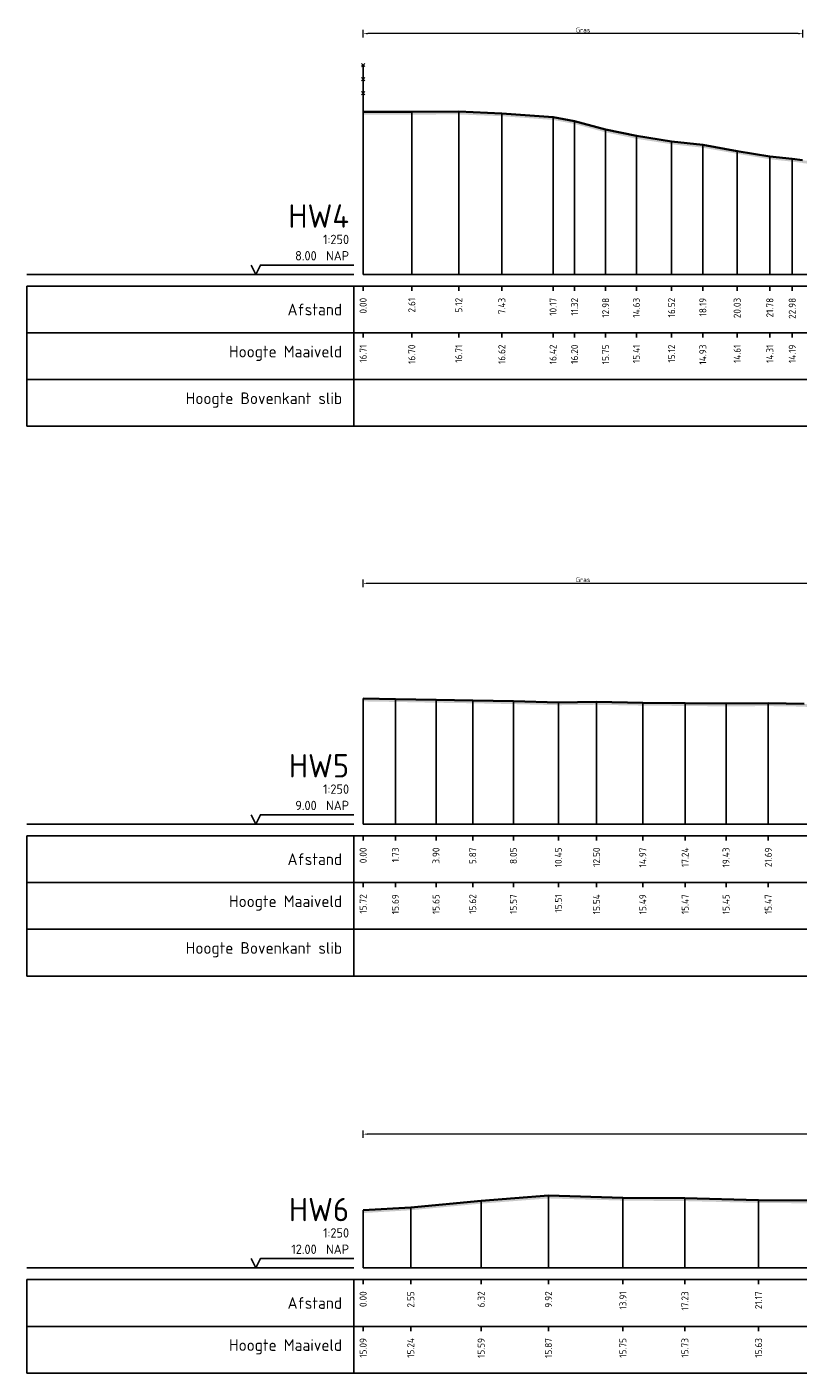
# Model space of a CAD drawing. Header units: metres. Extents: x 197883 to 206898, y 361907 to 364395.
# Tile 246 of 256: x 206492 to 206534, y 364260 to 364332. Entities that reach past the tile are written whole.
import ezdxf
from ezdxf.enums import TextEntityAlignment as Align

# ---------------------------------------------------------------- set-up
doc = ezdxf.new("R2010")
doc.units = ezdxf.units.M
doc.header["$PDMODE"] = 35
doc.header["$PDSIZE"] = 0.075
for name, color, linetype, lineweight in [('B-ME-IE-TERREINAFSCHEIDING_KUNSTMATIG_RASTERHEKWERK-SD', 20, 'Continuous', 25), ('X-ME-AL-PROFIEL_HUIDIG MAAIVELD-GD', 252, 'Continuous', 0), ('X-XX-AL-DETAIL1-M', 7, 'Continuous', 18), ('X-XX-AL-DWARSPROFIEL_PROFIELLIJN MAAIVELD-GD', 8, 'Continuous', 35)]:
    doc.layers.add(name, color=color, linetype=linetype, lineweight=lineweight)
doc.layers.add('X-ME-AL-PROFIELRASTER-S', color=7, linetype='Continuous')
doc.styles.add('NLCS-ISO-ANNOTATIVE-T18', font='NLCS-ISO.ttf', dxfattribs={"height": 1.8})
doc.styles.add('NLCS-ISO-M100-T25', font='NLCS-ISO.ttf', dxfattribs={"height": 0.25})
doc.dimstyles.new('NLCS-M100-T25-PIJL_L2_H1', dxfattribs={"dimscale": 0.1, "dimtxt": 2.5, "dimasz": 2.5, "dimexe": 2, "dimexo": 2, "dimgap": 0.7, "dimtad": 1, "dimzin": 0, "dimdsep": 46, "dimtxsty": 'NLCS-ISO-M100-T25', "dimcen": 0, "dimdle": 2, "dimclrd": 256, "dimclre": 256, "dimclrt": 256, "dimadec": 1, "dimazin": 0, "dimtfac": 1, "dimtdec": 3, "dimtofl": 0, "dimtmove": 0, "dimatfit": 3, "dimfxl": 2, "dimfxlon": 1, "dimtfillclr": 256, "dimtolj": 1, "dimtzin": 0, "dimlwd": -1, "dimlwe": -1, "dimarcsym": 0})

# ---------------------------------------------------------------- blocks, each defined once
blk = doc.blocks.new('SAL-PROFIELRASTER-D')
at = {"color": 0, "linetype": 'ByBlock', "lineweight": -2, "flags": 128}
for points in [[(-2, 0), (-72, 0)], [(-24, 2), (-23, 0), (-22, 2), (-2, 2)], [(-72, -12.5), (-72, -2.5)], [(0, -2.5), (-72, -2.5)], [(-2, -12.5), (-2, -2.5)], [(0, -12.5), (-72, -12.5)]]:
    blk.add_lwpolyline(points, dxfattribs=at)
at = {"color": 0, "linetype": 'ByBlock', "lineweight": -2, "style": 'NLCS-ISO-ANNOTATIVE-T18'}
blk.add_text('NAP', height=2, dxfattribs=at).set_placement((-3, 3), align=Align.RIGHT)
blk.add_text('Afstand', height=2.5, dxfattribs=at).set_placement((-4.5, -7.5), align=Align.MIDDLE_RIGHT)
for tag, height, p in [('PROFIELNR', 5, (-3, 10)), ('SCHAAL', 2, (-3, 6.5)), ('NAP', 2, (-9.94, 3))]:
    blk.add_attdef(tag, text='', height=height, dxfattribs=at).set_placement(p, align=Align.RIGHT)
blk = doc.blocks.new('SAL-PROFIELRASTER_BALK_EIND1-D')
at = {"color": 0, "linetype": 'ByBlock', "lineweight": -2, "flags": 128}
for points in [[(0, 0), (1, 0)], [(0, -2.5), (1, -2.5)], [(0, -12.5), (1, -12.5)]]:
    blk.add_lwpolyline(points, dxfattribs=at)
blk = doc.blocks.new('SAL-PROFIELRASTER_BALK-D')
at = {"color": 0, "linetype": 'ByBlock', "lineweight": -2}
for p, q in [((-72, -12.5), (-72, -2.5)), ((-2, -2.5), (-2, -12.5)), ((0, -12.5), (-72, -12.5))]:
    blk.add_line(p, q, dxfattribs=at)
at = {"color": 0, "linetype": 'ByBlock', "lineweight": -2, "style": 'NLCS-ISO-ANNOTATIVE-T18'}
for tag, height, p in [('TITEL1', 2.5, (-4.5, -6.5)), ('TITEL2', 1.5, (-4.5, -9.5))]:
    blk.add_attdef(tag, text='', height=height, dxfattribs=at).set_placement(p, align=Align.MIDDLE_RIGHT)
blk = doc.blocks.new('SAL-PROFIELRASTER_BALK_EIND2-D')
at = {"color": 0, "linetype": 'ByBlock', "lineweight": -2}
blk.add_line((1, -12.5), (0, -12.5), dxfattribs=at)
blk = doc.blocks.new('SAL-PROFIELRASTER_BALK_DATA-D')
at = {"color": 0, "linetype": 'ByBlock', "lineweight": -2}
blk.add_lwpolyline([(0, -3.5), (0, -2.5)], dxfattribs=at)
at = {"color": 0, "linetype": 'ByBlock', "lineweight": -2, "style": 'NLCS-ISO-ANNOTATIVE-T18'}
blk.add_attdef('GETAL', text='', height=1.5, rotation=90, dxfattribs=at).set_placement((0.75, -5), align=Align.RIGHT)
blk = doc.blocks.new('SAL-PROFIELRASTER_AANHAAL-D')
at = {"color": 9, "linetype": 'ByBlock', "lineweight": -2, "flags": 128}
blk.add_lwpolyline([(0, 1), (0, 0)], dxfattribs=at)
blk = doc.blocks.new('*D164')
at = {"layer": 'Defpoints', "color": 0, "transparency": 16777216}
for p in [(206510.448, 364272.932), (206510.448, 364265.773), (206785.283, 364265.773)]:
    blk.add_point(p, dxfattribs=at)
at = {"layer": 'X-XX-AL-DETAIL1-M', "color": 253, "transparency": 16777216}
for p, q in [((206510.448, 364272.732), (206510.448, 364273.132)), ((206785.283, 364272.732), (206785.283, 364273.132)), ((206785.033, 364272.932), (206510.698, 364272.932))]:
    blk.add_line(p, q, dxfattribs=at)
for points in [[(206510.698, 364272.974), (206510.698, 364272.89), (206510.448, 364272.932)], [(206785.033, 364272.974), (206785.033, 364272.89), (206785.283, 364272.932)]]:
    blk.add_solid(points, dxfattribs=at)
at = {"layer": 'X-XX-AL-DETAIL1-M', "color": 253, "transparency": 16777216, "insert": (206588.2, 364273.127), "char_height": 0.25, "attachment_point": 5, "style": 'NLCS-ISO-M100-T25'}
blk.add_mtext('\\A1;Gras', dxfattribs=at)
blk = doc.blocks.new('SIE-RASTERHEKWERK-SOD')
at = {"flags": 128}
for points in [[(-0.035, 1.035), (0.035, 0.965)], [(-0.035, 0.965), (0, 1), (0.035, 1.035)], [(0, 0), (0, 1)], [(-0.035, 0.735), (0.035, 0.665)], [(-0.035, 0.665), (0, 0.7), (0.035, 0.735)], [(-0.035, 0.435), (0.035, 0.365)], [(-0.035, 0.365), (0, 0.4), (0.035, 0.435)]]:
    blk.add_lwpolyline(points, dxfattribs=at)
blk = doc.blocks.new('*D130')
at = {"layer": 'Defpoints', "color": 0, "transparency": 16777216}
for p in [(206510.448, 364331.809), (206533.995, 364325.033), (206510.448, 364318.925)]:
    blk.add_point(p, dxfattribs=at)
at = {"layer": 'X-XX-AL-DETAIL1-M', "color": 253, "transparency": 16777216}
for p, q in [((206510.448, 364331.609), (206510.448, 364332.009)), ((206533.745, 364331.809), (206510.698, 364331.809)), ((206533.995, 364331.609), (206533.995, 364332.009))]:
    blk.add_line(p, q, dxfattribs=at)
for points in [[(206510.698, 364331.851), (206510.698, 364331.768), (206510.448, 364331.809)], [(206533.745, 364331.851), (206533.745, 364331.768), (206533.995, 364331.809)]]:
    blk.add_solid(points, dxfattribs=at)
at = {"layer": 'X-XX-AL-DETAIL1-M', "color": 253, "transparency": 16777216, "insert": (206522.222, 364332.004), "char_height": 0.25, "attachment_point": 5, "style": 'NLCS-ISO-M100-T25'}
blk.add_mtext('\\A1;Gras', dxfattribs=at)
blk = doc.blocks.new('*D133')
at = {"layer": 'Defpoints', "color": 0, "transparency": 16777216}
for p in [(206510.448, 364302.4), (206538.136, 364294.603), (206510.448, 364289.516)]:
    blk.add_point(p, dxfattribs=at)
at = {"layer": 'X-XX-AL-DETAIL1-M', "color": 253, "transparency": 16777216}
for p, q in [((206510.448, 364302.2), (206510.448, 364302.6)), ((206538.136, 364302.2), (206538.136, 364302.6)), ((206537.886, 364302.4), (206510.698, 364302.4))]:
    blk.add_line(p, q, dxfattribs=at)
for points in [[(206510.698, 364302.442), (206510.698, 364302.358), (206510.448, 364302.4)], [(206537.886, 364302.442), (206537.886, 364302.358), (206538.136, 364302.4)]]:
    blk.add_solid(points, dxfattribs=at)
at = {"layer": 'X-XX-AL-DETAIL1-M', "color": 253, "transparency": 16777216, "insert": (206522.222, 364302.595), "char_height": 0.25, "attachment_point": 5, "style": 'NLCS-ISO-M100-T25'}
blk.add_mtext('\\A1;Gras', dxfattribs=at)

msp = doc.modelspace()

# ---------------------------------------------------------------- hatches: boundary and pattern name
at = {"layer": 'X-ME-AL-PROFIEL_HUIDIG MAAIVELD-GD'}
h = msp.add_hatch(dxfattribs=at)
h.set_pattern_fill('AGR-MAAIVELD', color=256, scale=0.05, pattern_type=2)
h.set_pattern_definition([(45, (728.89603, 60.61458), (-0.25000007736, 0.25000007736), []), (45, (728.8603, 60.6503), (0, 0.50000015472), [0.3535535, -0.3535535]), (45, (728.8246, 60.686), (0, 0.50000015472), [0.3535535, -0.3535535]), (45, (728.7884, 60.72222), (0, 0.50000015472), [0.3535535, -0.3535535]), (45, (728.75317, 60.75744), (0, 0.50000015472), [0.3535535, -0.3535535]), (45, (728.71746, 60.79315), (0, 0.50000015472), [0.3535535, -0.3535535]), (45, (728.68174, 60.82887), (0, 0.50000015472), [0.3535535, -0.3535535]), (315, (728.89603, 60.61458), (0.25000007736, 0.25000007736), []), (315, (728.93174, 60.6503), (0.50000015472, -1e-16), [0.3535535, -0.3535535]), (315, (728.96746, 60.686), (0.50000015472, -1e-16), [0.3535535, -0.3535535]), (315, (729.00367, 60.72222), (0.50000015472, -1e-16), [0.3535535, -0.3535535]), (315, (729.0389, 60.75744), (0.50000015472, -1e-16), [0.3535535, -0.3535535]), (315, (729.0746, 60.79315), (0.50000015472, -1e-16), [0.3535535, -0.3535535]), (315, (729.1103, 60.82887), (0.50000015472, -1e-16), [0.3535535, -0.3535535])])
h.paths.add_polyline_path([(206682.366, 364326.199), (206682.366, 364326.049), (206681.72, 364325.986), (206680.157, 364325.952), (206678.033, 364325.881), (206675.994, 364325.964), (206673.729, 364325.986), (206671.323, 364326.144), (206668.327, 364325.978), (206667.113, 364325.763), (206665.639, 364325.596), (206664.5, 364325.136), (206663.313, 364324.85), (206662.482, 364324.757), (206661.373, 364324.649), (206660.581, 364324.72), (206659.385, 364324.61), (206656.897, 364324.544), (206654.175, 364324.334), (206650.285, 364324.022), (206645.271, 364323.741), (206639.697, 364323.484), (206634.815, 364322.928), (206627.941, 364322.465), (206622.267, 364322.778), (206619.083, 364323.157), (206614.849, 364323.183), (206610.466, 364323.127), (206604.992, 364322.754), (206598.337, 364322.434), (206592.725, 364321.445), (206588.814, 364321.421), (206584.534, 364321.364), (206577.523, 364321.457), (206574.94, 364321.381), (206569.716, 364321.481), (206564.263, 364321.554), (206558.244, 364321.613), (206553.396, 364321.844), (206547.978, 364322.364), (206542.439, 364323.929), (206540.04, 364324.289), (206536.651, 364324.674), (206535.59, 364324.784), (206534.572, 364324.814), (206533.995, 364324.883), (206533.977, 364324.894), (206533.425, 364324.96), (206532.224, 364325.088), (206530.476, 364325.38), (206528.636, 364325.706), (206526.964, 364325.891), (206525.078, 364326.184), (206523.432, 364326.528), (206521.767, 364326.975), (206520.616, 364327.194), (206517.875, 364327.391), (206515.567, 364327.487), (206513.055, 364327.479), (206510.448, 364327.48), (206510.448, 364327.63), (206513.055, 364327.629), (206515.567, 364327.637), (206517.875, 364327.541), (206520.616, 364327.344), (206521.767, 364327.125), (206523.432, 364326.678), (206525.078, 364326.334), (206526.964, 364326.041), (206528.636, 364325.856), (206530.476, 364325.53), (206532.224, 364325.238), (206533.425, 364325.11), (206533.977, 364325.044), (206533.995, 364325.033), (206534.572, 364324.964), (206535.59, 364324.934), (206536.651, 364324.824), (206540.04, 364324.439), (206542.439, 364324.079), (206547.978, 364322.514), (206553.396, 364321.994), (206558.244, 364321.763), (206564.263, 364321.704), (206569.716, 364321.631), (206574.94, 364321.531), (206577.523, 364321.607), (206584.534, 364321.514), (206588.814, 364321.571), (206592.725, 364321.595), (206598.337, 364322.584), (206604.992, 364322.904), (206610.466, 364323.277), (206614.849, 364323.333), (206619.083, 364323.307), (206622.267, 364322.928), (206627.941, 364322.615), (206634.815, 364323.078), (206639.697, 364323.634), (206645.271, 364323.891), (206650.285, 364324.172), (206654.175, 364324.484), (206656.897, 364324.694), (206659.385, 364324.76), (206660.581, 364324.87), (206661.373, 364324.799), (206662.482, 364324.907), (206663.313, 364325), (206664.5, 364325.286), (206665.639, 364325.746), (206667.113, 364325.913), (206668.327, 364326.128), (206671.323, 364326.294), (206673.729, 364326.136), (206675.994, 364326.114), (206678.033, 364326.031), (206680.157, 364326.102), (206681.72, 364326.136)])
h = msp.add_hatch(dxfattribs=at)
h.set_pattern_fill('AGR-MAAIVELD', color=256, scale=0.05, pattern_type=2)
h.set_pattern_definition([(45, (727.34746, 70.3239), (-0.25000007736, 0.25000007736), []), (45, (727.31174, 70.3596), (0, 0.50000015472), [0.3535535, -0.3535535]), (45, (727.27603, 70.39532), (0, 0.50000015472), [0.3535535, -0.3535535]), (45, (727.2398, 70.43153), (0, 0.50000015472), [0.3535535, -0.3535535]), (45, (727.2046, 70.46675), (0, 0.50000015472), [0.3535535, -0.3535535]), (45, (727.1689, 70.50246), (0, 0.50000015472), [0.3535535, -0.3535535]), (45, (727.13317, 70.53818), (0, 0.50000015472), [0.3535535, -0.3535535]), (315, (727.34746, 70.3239), (0.25000007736, 0.25000007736), []), (315, (727.38317, 70.3596), (0.50000015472, -1e-16), [0.3535535, -0.3535535]), (315, (727.4189, 70.39532), (0.50000015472, -1e-16), [0.3535535, -0.3535535]), (315, (727.4551, 70.43153), (0.50000015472, -1e-16), [0.3535535, -0.3535535]), (315, (727.4903, 70.46675), (0.50000015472, -1e-16), [0.3535535, -0.3535535]), (315, (727.52603, 70.50246), (0.50000015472, -1e-16), [0.3535535, -0.3535535]), (315, (727.56174, 70.53818), (0.50000015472, -1e-16), [0.3535535, -0.3535535])])
h.paths.add_polyline_path([(206716.365, 364297.821), (206714.645, 364297.465), (206712.909, 364297.003), (206711.049, 364296.601), (206709.266, 364296.431), (206707.332, 364296.439), (206704.981, 364296.283), (206703.02, 364295.887), (206700.804, 364295.826), (206698.617, 364295.718), (206696.66, 364295.382), (206694.338, 364295.366), (206693.37, 364295.066), (206691.79, 364294.788), (206690.973, 364294.698), (206690.861, 364294.609), (206690.855, 364294.49), (206690.484, 364294.47), (206689.522, 364294.417), (206685.869, 364294.278), (206682.985, 364294.154), (206680.664, 364294.147), (206677.401, 364294.1), (206672.054, 364293.873), (206666.959, 364293.704), (206665.498, 364293.575), (206663.861, 364293.613), (206660.062, 364292.484), (206655.448, 364292.321), (206652.392, 364292.489), (206646.324, 364292.589), (206643.8, 364292.563), (206641.041, 364292.471), (206635.491, 364292.636), (206629.399, 364293.064), (206625.385, 364292.868), (206617.75, 364292.187), (206611.047, 364291.966), (206606.383, 364291.947), (206602.659, 364292.059), (206597.454, 364292.047), (206592.9, 364291.945), (206588.29, 364291.936), (206580.921, 364291.969), (206575.281, 364292.117), (206571.441, 364292.223), (206566.618, 364292.337), (206560.548, 364292.626), (206555.357, 364293.02), (206549.713, 364293.098), (206546.404, 364293.383), (206543.581, 364293.567), (206540.879, 364293.957), (206539.114, 364294.23), (206538.483, 364294.409), (206538.136, 364294.603), (206537.783, 364294.726), (206536.788, 364294.899), (206535.593, 364295.352), (206534.815, 364295.845), (206534.068, 364295.954), (206532.142, 364295.983), (206529.878, 364295.969), (206527.688, 364295.99), (206525.421, 364296.01), (206522.945, 364296.052), (206520.901, 364296.03), (206518.493, 364296.09), (206516.315, 364296.134), (206514.351, 364296.163), (206512.176, 364296.205), (206510.448, 364296.232), (206510.448, 364296.082), (206512.176, 364296.055), (206514.351, 364296.013), (206516.315, 364295.984), (206518.493, 364295.94), (206520.901, 364295.88), (206522.945, 364295.902), (206525.421, 364295.86), (206527.688, 364295.84), (206529.878, 364295.819), (206532.142, 364295.833), (206534.068, 364295.804), (206534.815, 364295.695), (206535.593, 364295.202), (206536.788, 364294.749), (206537.783, 364294.576), (206538.136, 364294.453), (206538.483, 364294.259), (206539.114, 364294.08), (206540.879, 364293.807), (206543.581, 364293.417), (206546.404, 364293.233), (206549.713, 364292.948), (206555.357, 364292.87), (206560.548, 364292.476), (206566.618, 364292.187), (206571.441, 364292.073), (206575.281, 364291.967), (206580.921, 364291.819), (206588.29, 364291.786), (206592.9, 364291.795), (206597.454, 364291.897), (206602.659, 364291.909), (206606.383, 364291.797), (206611.047, 364291.816), (206617.75, 364292.037), (206625.385, 364292.718), (206629.399, 364292.914), (206635.491, 364292.486), (206641.041, 364292.321), (206643.8, 364292.413), (206646.324, 364292.439), (206652.392, 364292.339), (206655.448, 364292.171), (206660.062, 364292.334), (206663.861, 364293.463), (206665.498, 364293.425), (206666.959, 364293.554), (206672.054, 364293.723), (206677.401, 364293.95), (206680.664, 364293.997), (206682.985, 364294.004), (206685.869, 364294.128), (206689.522, 364294.267), (206690.484, 364294.32), (206690.855, 364294.34), (206690.861, 364294.459), (206690.973, 364294.548), (206691.79, 364294.638), (206693.37, 364294.916), (206694.338, 364295.216), (206696.66, 364295.232), (206698.617, 364295.568), (206700.804, 364295.676), (206703.02, 364295.737), (206704.981, 364296.133), (206707.332, 364296.289), (206709.266, 364296.281), (206711.049, 364296.451), (206712.909, 364296.853), (206714.645, 364297.315), (206716.365, 364297.671)])
h = msp.add_hatch(dxfattribs=at)
h.set_pattern_fill('AGR-MAAIVELD', color=256, scale=0.05, pattern_type=2)
h.set_pattern_definition([(45, (722.6416, 88.7381), (-0.25000007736, 0.25000007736), []), (45, (722.6059, 88.7738), (0, 0.50000015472), [0.3535535, -0.3535535]), (45, (722.57017, 88.8095), (0, 0.50000015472), [0.3535535, -0.3535535]), (45, (722.53396, 88.84573), (0, 0.50000015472), [0.3535535, -0.3535535]), (45, (722.49874, 88.88094), (0, 0.50000015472), [0.3535535, -0.3535535]), (45, (722.46303, 88.91666), (0, 0.50000015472), [0.3535535, -0.3535535]), (45, (722.4273, 88.95237), (0, 0.50000015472), [0.3535535, -0.3535535]), (315, (722.6416, 88.7381), (0.25000007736, 0.25000007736), []), (315, (722.6773, 88.7738), (0.50000015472, -1e-16), [0.3535535, -0.3535535]), (315, (722.71303, 88.8095), (0.50000015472, -1e-16), [0.3535535, -0.3535535]), (315, (722.74924, 88.84573), (0.50000015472, -1e-16), [0.3535535, -0.3535535]), (315, (722.78446, 88.88094), (0.50000015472, -1e-16), [0.3535535, -0.3535535]), (315, (722.82017, 88.91666), (0.50000015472, -1e-16), [0.3535535, -0.3535535]), (315, (722.8559, 88.95237), (0.50000015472, -1e-16), [0.3535535, -0.3535535])])
h.paths.add_polyline_path([(206785.283, 364268.278), (206785.283, 364268.128), (206783.344, 364268.105), (206781.489, 364268.32), (206779.615, 364268.658), (206777.227, 364268.776), (206774.153, 364268.958), (206770.82, 364269.111), (206767.738, 364269.136), (206764.555, 364269.116), (206761.372, 364269.09), (206758.269, 364269.101), (206754.793, 364269.095), (206751.035, 364269.07), (206747.449, 364269.075), (206743.954, 364269.035), (206740.743, 364269.038), (206737.489, 364268.974), (206734.364, 364269.008), (206730.643, 364268.996), (206727.544, 364268.99), (206724.123, 364269.026), (206720.407, 364269.029), (206717.08, 364269.044), (206713.897, 364269.036), (206710.328, 364269.062), (206706.7, 364269.084), (206702.753, 364269.102), (206698.862, 364269.151), (206695.218, 364269.175), (206691.487, 364269.154), (206687.914, 364269.196), (206683.989, 364269.172), (206680.037, 364269.219), (206676.596, 364269.225), (206673.441, 364269.199), (206669.448, 364269.241), (206665.488, 364269.218), (206661.731, 364269.223), (206658.615, 364269.26), (206655.081, 364269.241), (206651.79, 364269.259), (206648.542, 364269.248), (206644.807, 364269.264), (206640.572, 364269.251), (206637.388, 364269.264), (206633.716, 364269.249), (206630.054, 364269.233), (206626.15, 364269.272), (206622.262, 364269.246), (206618.33, 364269.258), (206614.615, 364269.263), (206610.78, 364269.272), (206607.265, 364269.253), (206603.726, 364269.223), (206599.973, 364269.229), (206596.019, 364269.241), (206591.968, 364269.265), (206588.094, 364269.275), (206584.314, 364269.255), (206580.233, 364269.282), (206576.202, 364269.287), (206572.272, 364269.277), (206568.363, 364269.27), (206564.877, 364269.256), (206561.234, 364269.259), (206557.412, 364269.276), (206553.485, 364269.262), (206549.661, 364269.268), (206545.591, 364269.245), (206541.877, 364269.212), (206538.063, 364269.219), (206534.752, 364269.226), (206531.619, 364269.255), (206527.679, 364269.35), (206524.36, 364269.377), (206520.373, 364269.492), (206516.769, 364269.213), (206512.998, 364268.859), (206510.448, 364268.71), (206510.448, 364268.86), (206512.998, 364269.009), (206516.769, 364269.363), (206520.373, 364269.642), (206524.36, 364269.527), (206527.679, 364269.5), (206531.619, 364269.405), (206534.752, 364269.376), (206538.063, 364269.369), (206541.877, 364269.362), (206545.591, 364269.395), (206549.661, 364269.418), (206553.485, 364269.412), (206557.412, 364269.426), (206561.234, 364269.409), (206564.877, 364269.406), (206568.363, 364269.42), (206572.272, 364269.427), (206576.202, 364269.437), (206580.233, 364269.432), (206584.314, 364269.405), (206588.094, 364269.425), (206591.968, 364269.415), (206596.019, 364269.391), (206599.973, 364269.379), (206603.726, 364269.373), (206607.265, 364269.403), (206610.78, 364269.422), (206614.615, 364269.413), (206618.33, 364269.408), (206622.262, 364269.396), (206626.15, 364269.422), (206630.054, 364269.383), (206633.716, 364269.399), (206637.388, 364269.414), (206640.572, 364269.401), (206644.807, 364269.414), (206648.542, 364269.398), (206651.79, 364269.409), (206655.081, 364269.391), (206658.615, 364269.41), (206661.731, 364269.373), (206665.488, 364269.368), (206669.448, 364269.391), (206673.441, 364269.349), (206676.596, 364269.375), (206680.037, 364269.369), (206683.989, 364269.322), (206687.914, 364269.346), (206691.487, 364269.304), (206695.218, 364269.325), (206698.862, 364269.301), (206702.753, 364269.252), (206706.7, 364269.234), (206710.328, 364269.212), (206713.897, 364269.186), (206717.08, 364269.194), (206720.407, 364269.179), (206724.123, 364269.176), (206727.544, 364269.14), (206730.643, 364269.146), (206734.364, 364269.158), (206737.489, 364269.124), (206740.743, 364269.188), (206743.954, 364269.185), (206747.449, 364269.225), (206751.035, 364269.22), (206754.793, 364269.245), (206758.269, 364269.251), (206761.372, 364269.24), (206764.555, 364269.266), (206767.738, 364269.286), (206770.82, 364269.261), (206774.153, 364269.108), (206777.227, 364268.926), (206779.615, 364268.808), (206781.489, 364268.47), (206783.344, 364268.255)])

# ---------------------------------------------------------------- linework, layer by layer
at = {"layer": 'X-XX-AL-DWARSPROFIEL_PROFIELLIJN MAAIVELD-GD'}
for points in [[(206510.448, 364327.63), (206513.055, 364327.629), (206515.567, 364327.637), (206517.875, 364327.541), (206520.616, 364327.344), (206521.767, 364327.125), (206523.432, 364326.678), (206525.078, 364326.334), (206526.964, 364326.041), (206528.636, 364325.856), (206530.476, 364325.53), (206532.224, 364325.238), (206533.425, 364325.11), (206533.977, 364325.044)], [(206510.448, 364296.232), (206512.176, 364296.205), (206514.351, 364296.163), (206516.315, 364296.134), (206518.493, 364296.09), (206520.901, 364296.03), (206522.945, 364296.052), (206525.421, 364296.01), (206527.688, 364295.99), (206529.878, 364295.969), (206532.142, 364295.983), (206534.068, 364295.954)], [(206510.448, 364268.86), (206512.998, 364269.009), (206516.769, 364269.363), (206520.373, 364269.642), (206524.36, 364269.527), (206527.679, 364269.5), (206531.619, 364269.405), (206534.752, 364269.376), (206538.063, 364269.369), (206541.877, 364269.362), (206545.591, 364269.395), (206549.661, 364269.418), (206553.485, 364269.412), (206557.412, 364269.426), (206561.234, 364269.409), (206564.877, 364269.406), (206568.363, 364269.42), (206572.272, 364269.427), (206576.202, 364269.437), (206580.233, 364269.432)]]:
    msp.add_lwpolyline(points, dxfattribs=at)

# ---------------------------------------------------------------- block references
at = {"layer": 'B-ME-IE-TERREINAFSCHEIDING_KUNSTMATIG_RASTERHEKWERK-SD', "xscale": 2.5, "yscale": 2.5, "zscale": 2.5}
msp.add_blockref('SIE-RASTERHEKWERK-SOD', (206510.448, 364327.63), dxfattribs=at)
at = {"layer": 'X-ME-AL-PROFIELRASTER-S'}
for p, yscale in [((206510.448, 364318.925), 8.704999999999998), ((206513.055, 364318.925), 8.704), ((206515.567, 364318.925), 8.712), ((206517.875, 364318.925), 8.616), ((206520.616, 364318.925), 8.419), ((206521.767, 364318.925), 8.2), ((206523.432, 364318.925), 7.753), ((206525.078, 364318.925), 7.409000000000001), ((206526.964, 364318.925), 7.116), ((206528.636, 364318.925), 6.930999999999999), ((206530.476, 364318.925), 6.605), ((206532.224, 364318.925), 6.313000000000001), ((206533.425, 364318.925), 6.185), ((206510.448, 364289.516), 6.715999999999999), ((206512.176, 364289.516), 6.689), ((206514.351, 364289.516), 6.647), ((206516.315, 364289.516), 6.618), ((206518.493, 364289.516), 6.574), ((206522.945, 364289.516), 6.536), ((206520.901, 364289.516), 6.513999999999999), ((206525.421, 364289.516), 6.494), ((206527.688, 364289.516), 6.474), ((206529.878, 364289.516), 6.452999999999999), ((206532.142, 364289.516), 6.467000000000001), ((206520.373, 364265.773), 3.869), ((206524.36, 364265.773), 3.754), ((206527.679, 364265.773), 3.727), ((206531.619, 364265.773), 3.632), ((206510.448, 364265.773), 3.087), ((206512.998, 364265.773), 3.236000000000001), ((206516.769, 364265.773), 3.59)]:
    msp.add_blockref('SAL-PROFIELRASTER_AANHAAL-D', p, dxfattribs=dict(at, yscale=yscale))
at = {"layer": 'X-ME-AL-PROFIELRASTER-S', "xscale": 0.25, "yscale": 0.25, "zscale": 0.25}
for name, p, values in [('SAL-PROFIELRASTER-D', (206510.448, 364318.925), {'PROFIELNR': 'HW4', 'SCHAAL': '1:250', 'NAP': '8.00'}), ('SAL-PROFIELRASTER_BALK_DATA-D', (206510.448, 364318.925), {'GETAL': '0.00'}), ('SAL-PROFIELRASTER_BALK_DATA-D', (206513.055, 364318.925), {'GETAL': '2.61'}), ('SAL-PROFIELRASTER_BALK_DATA-D', (206515.567, 364318.925), {'GETAL': '5.12'}), ('SAL-PROFIELRASTER_BALK_DATA-D', (206517.875, 364318.925), {'GETAL': '7.43'}), ('SAL-PROFIELRASTER_BALK_DATA-D', (206520.616, 364318.925), {'GETAL': '10.17'}), ('SAL-PROFIELRASTER_BALK_DATA-D', (206521.767, 364318.925), {'GETAL': '11.32'}), ('SAL-PROFIELRASTER_BALK_DATA-D', (206523.432, 364318.925), {'GETAL': '12.98'}), ('SAL-PROFIELRASTER_BALK_DATA-D', (206525.078, 364318.925), {'GETAL': '14.63'}), ('SAL-PROFIELRASTER_BALK_DATA-D', (206526.964, 364318.925), {'GETAL': '16.52'}), ('SAL-PROFIELRASTER_BALK_DATA-D', (206528.636, 364318.925), {'GETAL': '18.19'}), ('SAL-PROFIELRASTER_BALK_DATA-D', (206530.476, 364318.925), {'GETAL': '20.03'}), ('SAL-PROFIELRASTER_BALK_DATA-D', (206532.224, 364318.925), {'GETAL': '21.78'}), ('SAL-PROFIELRASTER_BALK_DATA-D', (206533.425, 364318.925), {'GETAL': '22.98'}), ('SAL-PROFIELRASTER_BALK-D', (206510.448, 364316.425), {'TITEL1': 'Hoogte Maaiveld'}), ('SAL-PROFIELRASTER_BALK_DATA-D', (206510.448, 364316.425), {'GETAL': '16.71'}), ('SAL-PROFIELRASTER_BALK_DATA-D', (206513.055, 364316.425), {'GETAL': '16.70'}), ('SAL-PROFIELRASTER_BALK_DATA-D', (206515.567, 364316.425), {'GETAL': '16.71'}), ('SAL-PROFIELRASTER_BALK_DATA-D', (206517.875, 364316.425), {'GETAL': '16.62'}), ('SAL-PROFIELRASTER_BALK_DATA-D', (206520.616, 364316.425), {'GETAL': '16.42'}), ('SAL-PROFIELRASTER_BALK_DATA-D', (206521.767, 364316.425), {'GETAL': '16.20'}), ('SAL-PROFIELRASTER_BALK_DATA-D', (206523.432, 364316.425), {'GETAL': '15.75'}), ('SAL-PROFIELRASTER_BALK_DATA-D', (206525.078, 364316.425), {'GETAL': '15.41'}), ('SAL-PROFIELRASTER_BALK_DATA-D', (206526.964, 364316.425), {'GETAL': '15.12'}), ('SAL-PROFIELRASTER_BALK_DATA-D', (206528.636, 364316.425), {'GETAL': '14.93'}), ('SAL-PROFIELRASTER_BALK_DATA-D', (206530.476, 364316.425), {'GETAL': '14.61'}), ('SAL-PROFIELRASTER_BALK_DATA-D', (206532.224, 364316.425), {'GETAL': '14.31'}), ('SAL-PROFIELRASTER_BALK_DATA-D', (206533.425, 364316.425), {'GETAL': '14.19'}), ('SAL-PROFIELRASTER_BALK-D', (206510.448, 364313.925), {'TITEL1': 'Hoogte Bovenkant slib'}), ('SAL-PROFIELRASTER-D', (206510.448, 364289.516), {'PROFIELNR': 'HW5', 'SCHAAL': '1:250', 'NAP': '9.00'}), ('SAL-PROFIELRASTER_BALK_DATA-D', (206510.448, 364289.516), {'GETAL': '0.00'}), ('SAL-PROFIELRASTER_BALK_DATA-D', (206512.176, 364289.516), {'GETAL': '1.73'}), ('SAL-PROFIELRASTER_BALK_DATA-D', (206514.351, 364289.516), {'GETAL': '3.90'}), ('SAL-PROFIELRASTER_BALK_DATA-D', (206516.315, 364289.516), {'GETAL': '5.87'}), ('SAL-PROFIELRASTER_BALK_DATA-D', (206518.493, 364289.516), {'GETAL': '8.05'}), ('SAL-PROFIELRASTER_BALK_DATA-D', (206520.901, 364289.516), {'GETAL': '10.45'}), ('SAL-PROFIELRASTER_BALK_DATA-D', (206522.945, 364289.516), {'GETAL': '12.50'}), ('SAL-PROFIELRASTER_BALK_DATA-D', (206525.421, 364289.516), {'GETAL': '14.97'}), ('SAL-PROFIELRASTER_BALK_DATA-D', (206527.688, 364289.516), {'GETAL': '17.24'}), ('SAL-PROFIELRASTER_BALK_DATA-D', (206529.878, 364289.516), {'GETAL': '19.43'}), ('SAL-PROFIELRASTER_BALK_DATA-D', (206532.142, 364289.516), {'GETAL': '21.69'}), ('SAL-PROFIELRASTER_BALK-D', (206510.448, 364287.016), {'TITEL1': 'Hoogte Maaiveld'}), ('SAL-PROFIELRASTER_BALK_DATA-D', (206510.448, 364287.016), {'GETAL': '15.72'}), ('SAL-PROFIELRASTER_BALK_DATA-D', (206512.176, 364287.016), {'GETAL': '15.69'}), ('SAL-PROFIELRASTER_BALK_DATA-D', (206514.351, 364287.016), {'GETAL': '15.65'}), ('SAL-PROFIELRASTER_BALK_DATA-D', (206516.315, 364287.016), {'GETAL': '15.62'}), ('SAL-PROFIELRASTER_BALK_DATA-D', (206518.493, 364287.016), {'GETAL': '15.57'}), ('SAL-PROFIELRASTER_BALK_DATA-D', (206520.901, 364287.016), {'GETAL': '15.51'}), ('SAL-PROFIELRASTER_BALK_DATA-D', (206522.945, 364287.016), {'GETAL': '15.54'}), ('SAL-PROFIELRASTER_BALK_DATA-D', (206525.421, 364287.016), {'GETAL': '15.49'}), ('SAL-PROFIELRASTER_BALK_DATA-D', (206527.688, 364287.016), {'GETAL': '15.47'}), ('SAL-PROFIELRASTER_BALK_DATA-D', (206529.878, 364287.016), {'GETAL': '15.45'}), ('SAL-PROFIELRASTER_BALK_DATA-D', (206532.142, 364287.016), {'GETAL': '15.47'}), ('SAL-PROFIELRASTER_BALK-D', (206510.448, 364284.516), {'TITEL1': 'Hoogte Bovenkant slib'}), ('SAL-PROFIELRASTER-D', (206510.448, 364265.773), {'PROFIELNR': 'HW6', 'SCHAAL': '1:250', 'NAP': '12.00'}), ('SAL-PROFIELRASTER_BALK_DATA-D', (206510.448, 364265.773), {'GETAL': '0.00'}), ('SAL-PROFIELRASTER_BALK_DATA-D', (206512.998, 364265.773), {'GETAL': '2.55'}), ('SAL-PROFIELRASTER_BALK_DATA-D', (206516.769, 364265.773), {'GETAL': '6.32'}), ('SAL-PROFIELRASTER_BALK_DATA-D', (206520.373, 364265.773), {'GETAL': '9.92'}), ('SAL-PROFIELRASTER_BALK_DATA-D', (206524.36, 364265.773), {'GETAL': '13.91'}), ('SAL-PROFIELRASTER_BALK_DATA-D', (206527.679, 364265.773), {'GETAL': '17.23'}), ('SAL-PROFIELRASTER_BALK_DATA-D', (206531.619, 364265.773), {'GETAL': '21.17'}), ('SAL-PROFIELRASTER_BALK-D', (206510.448, 364263.273), {'TITEL1': 'Hoogte Maaiveld'}), ('SAL-PROFIELRASTER_BALK_DATA-D', (206510.448, 364263.273), {'GETAL': '15.09'}), ('SAL-PROFIELRASTER_BALK_DATA-D', (206512.998, 364263.273), {'GETAL': '15.24'}), ('SAL-PROFIELRASTER_BALK_DATA-D', (206516.769, 364263.273), {'GETAL': '15.59'}), ('SAL-PROFIELRASTER_BALK_DATA-D', (206520.373, 364263.273), {'GETAL': '15.87'}), ('SAL-PROFIELRASTER_BALK_DATA-D', (206524.36, 364263.273), {'GETAL': '15.75'}), ('SAL-PROFIELRASTER_BALK_DATA-D', (206527.679, 364263.273), {'GETAL': '15.73'}), ('SAL-PROFIELRASTER_BALK_DATA-D', (206531.619, 364263.273), {'GETAL': '15.63'})]:
    msp.add_blockref(name, p, dxfattribs=at).add_auto_attribs(values)
at = {"layer": 'X-ME-AL-PROFIELRASTER-S', "yscale": 0.25}
for name, p, xscale, zscale in [('SAL-PROFIELRASTER_BALK_EIND1-D', (206510.448, 364318.925), 172.5433699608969, 172.5433699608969), ('SAL-PROFIELRASTER_BALK_EIND2-D', (206510.448, 364316.425), 172.5433699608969, 172.5433699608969), ('SAL-PROFIELRASTER_BALK_EIND2-D', (206510.448, 364313.925), 172.5433699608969, 172.5433699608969), ('SAL-PROFIELRASTER_BALK_EIND1-D', (206510.448, 364289.516), 206.5425505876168, 206.5425505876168), ('SAL-PROFIELRASTER_BALK_EIND2-D', (206510.448, 364287.016), 206.5425505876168, 206.5425505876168), ('SAL-PROFIELRASTER_BALK_EIND2-D', (206510.448, 364284.516), 206.5425505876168, 206.5425505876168), ('SAL-PROFIELRASTER_BALK_EIND1-D', (206510.448, 364265.773), 275.4599491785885, 275.4599491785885), ('SAL-PROFIELRASTER_BALK_EIND2-D', (206510.448, 364263.273), 275.4599491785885, 275.4599491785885)]:
    msp.add_blockref(name, p, dxfattribs=dict(at, xscale=xscale, zscale=zscale))

# ---------------------------------------------------------------- dimensions: what is measured, and where the dimension line sits
at = {"layer": 'X-XX-AL-DETAIL1-M', "color": 253}
for base, p1, p2, picture, middle in [((206510.448, 364331.809), (206533.995, 364325.033), (206510.448, 364318.925), '*D130', (206522.222, 364331.809)), ((206510.448, 364302.4), (206538.136, 364294.603), (206510.448, 364289.516), '*D133', (206522.222, 364302.4)), ((206510.448, 364272.932), (206785.283, 364265.773), (206510.448, 364265.773), '*D164', (206588.2, 364272.932))]:
    dim = msp.add_linear_dim(base=base, p1=p1, p2=p2, text='Gras', dimstyle='NLCS-M100-T25-PIJL_L2_H1', override={"dimclrd": 253, "dimclre": 253, "dimclrt": 253}, dxfattribs=at)
    dim.commit()
    dim.dimension.update_dxf_attribs({"geometry": picture, "text_midpoint": middle, "dimtype": 160})

doc.saveas('drawing.dxf')
